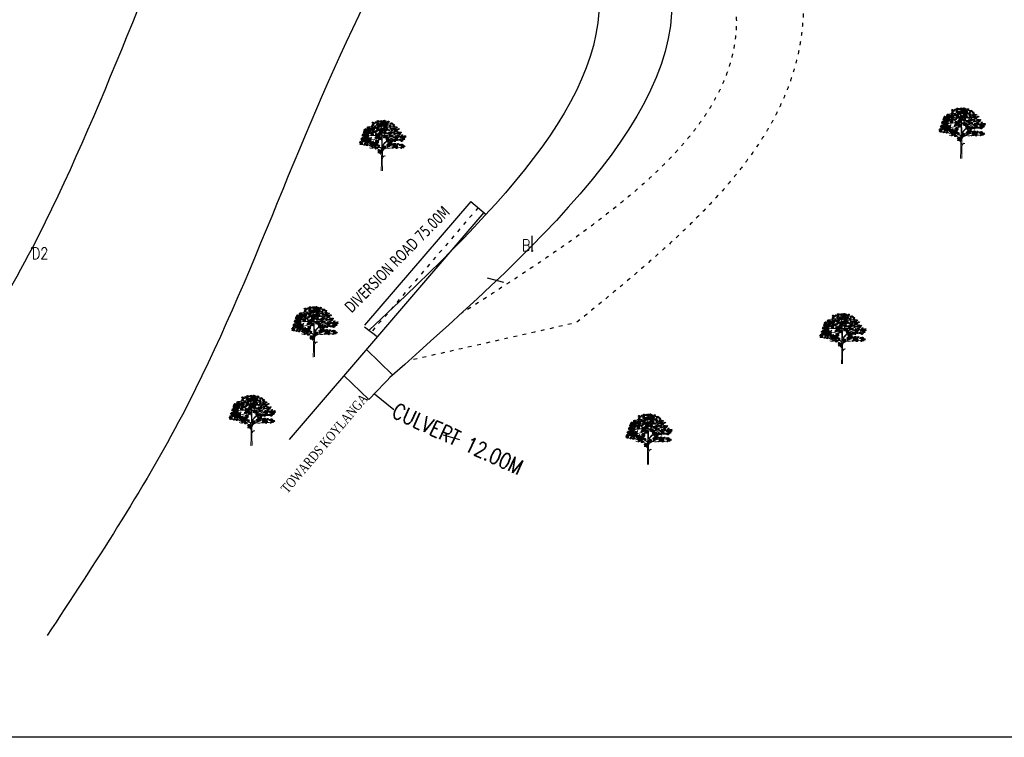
# Model space of a CAD drawing. Header units: metres. Extents: x 216814 to 266878, y -25598 to 10014.
# Tile 2 of 6: x 233265 to 245946, y -25598 to -16357. Entities that reach past the tile are written whole.
import ezdxf
from ezdxf import colors
from ezdxf.entities.mleader import LeaderData, LeaderLine
from ezdxf.math import Vec2, Vec3

# ---------------------------------------------------------------- set-up
doc = ezdxf.new("R2010")
doc.units = ezdxf.units.M
doc.header["$LTSCALE"] = 4
doc.linetypes.add('ACAD_ISO03W100', pattern=[30, 12, -18])
doc.layers.add('BLOCK', color=7, linetype='Continuous')
doc.layers.add('rough', color=5, linetype='Continuous')
doc.styles.get("Standard").update_dxf_attribs({"font": 'romans.shx', "width": 0.8})

# ---------------------------------------------------------------- blocks, each defined once
blk = doc.blocks.new('TREE 34')
at = {"lineweight": 0}
for p, q in [((-0.6, 128.7), (-0.2, 155.6)), ((-1.4, 69), (-1.1, 82.5)), ((-0.5, 90.1), (-0.5, 116.2)), ((2.1, 55.8), (2.4, 94.5)), ((-1.6, 33.9), (-1.6, 59.8)), ((1.9, 37.9), (2, 47.6)), ((-2.8, -0.3), (-1.6, 33.9)), ((2.2, 0), (1.9, 37.9))]:
    blk.add_line(p, q, dxfattribs=at)
for centre, radius, start, end in [((-15.7, 203.5), 11.7, 235.5241, 320.3766), ((-15.5, 223.7), 27.1, 264.5916, 280.8658), ((-8.5, 199.8), 7.45, 243.8703, 326.2918), ((-8.4, 190.4), 7.88, 356.247, 72.2802), ((24.4, 175.7), 27.9, 133.1686, 189.9915), ((7, 211.6), 18.9, 258.1214, 304.5177), ((75.1, 91.3), 125.5, 121.2428, 124.6134), ((-59.8, 172.2), 18, 263.107, 325.9307), ((-45.9, 188.5), 14.4, 256.0893, 299.6309), ((-36.6, 194.5), 28.8, 245.3989, 290.842), ((-22.6, 203.7), 43.8, 240.8903, 299.1097), ((-38.4, 181.5), 12.3, 251.0161, 304.1863), ((-33.6, 193.7), 17.8, 242.9381, 301.838), ((-35.8, 208.3), 22.5, 266.11, 297.8626), ((-28.2, 179), 10.1, 237.0696, 318.7583), ((-21.3, 185.6), 13, 262.0394, 317.0655), ((-21.8, 144.8), 34.6, 64.7334, 87.901), ((27, 208.5), 45.6, 203.6553, 218.6919), ((-38.4, 156.1), 38.2, 359.1704, 38.6919), ((3, 204.4), 26.2, 257.7547, 296.5735), ((1.7, 159.8), 1, 79.3624, 180.5508), ((4990.7, 207.8), 4990.2, 180.5508, 181.04), ((16.5, 324.8), 164.7, 264.8992, 284.6328), ((26.4, 203.2), 31.9, 228.6482, 302.6303), ((15.1, 206), 30, 257.586, 302.5526), ((20, 209.3), 18.6, 245.4775, 305.7309), ((30.5, 222.5), 33.8, 255.5242, 288.8017), ((25.8, 204.2), 27.5, 267.49, 293.1373), ((-73.1, 144.6), 30.3, 244.2389, 286.556), ((-73.4, 152.1), 14, 250.2021, 308.7323), ((-67.8, 150), 19.9, 241.0091, 317.7336), ((-68.7, 165.5), 14, 250.2021, 308.7323), ((-63.1, 163.4), 19.9, 241.0091, 317.7336), ((-63.9, 137), 14, 250.2021, 308.7323), ((-58.3, 134.9), 19.9, 241.0091, 317.7336), ((-64.5, 158.8), 18, 263.107, 325.9307), ((-23.6, -97.5), 237.5, 88.4811, 99.2176), ((-55, 143.6), 18, 263.107, 325.9307), ((-42.5, 124.4), 29.6, 31.6187, 118.9747), ((-48.8, 193.2), 71.6, 267.3608, 303.8405), ((-41.5, 128.3), 14, 249.4854, 312.3715), ((-25.7, 116.2), 25.1, 0, 70.5263), ((-21.3, 117.8), 21.5, 29.0709, 70.3281), ((-1.6, 128.7), 1, 209.0709, 359.1704), ((6.2, 135), 5.73, 78.4569, 158.8398), ((190.5, 120.6), 189.2, 181.04, 185.5818), ((67.7, 59.4), 76.5, 111.4616, 146.3488), ((76.1, 51.2), 86.9, 108.76, 145.8766), ((21, 256), 116.2, 263.2467, 294.7656), ((30.3, 151.4), 18.2, 225.9442, 297.7811), ((43.9, 56.2), 67.6, 83.0751, 106.8733), ((55.3, 252.7), 120.1, 266.337, 283.2582), ((6.3, 256.8), 130.2, 288.76, 301.7673), ((65.2, 170.7), 51.7, 252.5261, 285.0848), ((58.8, 178.6), 55.7, 263.0751, 293.5339), ((73.4, 159.3), 36.7, 259.2798, 284.9662), ((86.2, 174.6), 43.5, 252.6896, 283.3881), ((84.7, 157.3), 21.6, 259.7355, 296.7827), ((-87, 137.3), 26.4, 267.7759, 297.7522), ((-69.2, 134), 31.3, 247.3071, 292.6929), ((-21.4, 142.4), 50.6, 218.9418, 279.8704), ((-36.7, 123.3), 18.4, 228.8435, 297.2433), ((-41.5, 104.6), 15.2, 241.7414, 306.739), ((-43.2, 120.9), 17.9, 260.731, 293.5265), ((-32.3, 119.7), 20.6, 247.0935, 300.6415), ((50.8, 200.5), 122.7, 226.6821, 242.0096), ((-11.5, 79.7), 13.4, 46.1212, 111.7519), ((-13, 66.8), 17.2, 45.7581, 94.2425), ((-11, 82.7), 10, 358.6496, 99.8704), ((-1.5, 90.1), 1, 226.1212, 0), ((3.2, 102.3), 1, 185.5818, 326.3488), ((16.9, 73.6), 14.7, 111.7868, 179.117), ((12.4, 94.4), 10, 145.8766, 179.4444), ((-21.3, 169.1), 88.2, 291.7868, 315.3595), ((27.3, 127.1), 38.3, 255.9668, 302.2234), ((34.5, 143.4), 44.9, 268.673, 289.9235), ((41.5, 115.2), 25.7, 267.4743, 305.5512), ((55.5, 119.3), 18.6, 241.3516, 296.6718), ((60.8, 136), 45.3, 267.4731, 296.6246), ((-12.8, 59.8), 12.9, 41.3506, 103.8538), ((-12.8, 59.8), 11.2, 0, 103.8538), ((-2.4, 69.1), 1, 221.3506, 358.6496), ((14.2, 46.7), 12.2, 91.4551, 175.6356), ((3.1, 55.8), 1, 179.4444, 320.6149), ((14.2, 46.7), 13.4, 106.8666, 140.6149)]:
    blk.add_arc(centre, radius, start, end, dxfattribs=at)
at = {"color": 0, "linetype": 'ByBlock', "lineweight": 0}
for centre, radius, start, end in [((-15.3, 192.7), 5.53, 50.2872, 147.8248), ((-16.5, 200), 5.65, 231.6169, 326.4952), ((-15.3, 188.9), 5.53, 50.2872, 147.8248), ((-2.6, 192), 5.65, 76.6118, 171.4901), ((-6.8, 198.2), 5.53, 255.2821, 352.8197), ((-3.1, 202.3), 5.65, 231.6169, 326.4952), ((0.8, 190.3), 5.65, 76.6118, 171.4901), ((-3.4, 196.5), 5.53, 255.2821, 352.8197), ((5.4, 189.5), 5.65, 76.6118, 171.4901), ((1.2, 195.7), 5.53, 255.2821, 352.8197), ((9.7, 193.9), 5.65, 76.6118, 171.4901), ((5.5, 200.1), 5.53, 255.2821, 352.8197), ((10.9, 190.3), 5.65, 76.6118, 171.4901), ((6.7, 196.5), 5.53, 255.2821, 352.8197), ((13.3, 191.9), 5.53, 17.2907, 114.8283), ((16.4, 198.8), 5.65, 198.6203, 293.4986), ((26.2, 190.6), 5.53, 50.2872, 147.8248), ((25, 198), 5.65, 231.6169, 326.4952), ((-68.1, 150.9), 5.65, 76.6118, 171.4901), ((-72.3, 157.1), 5.53, 255.2821, 352.8197), ((-67.5, 153.8), 5.53, 50.2872, 147.8248), ((-68.7, 161.2), 5.65, 231.6169, 326.4952), ((-66.1, 158.8), 5.53, 50.2872, 147.8248), ((-64.8, 155.3), 5.65, 76.6118, 171.4901), ((-64.8, 155.3), 5.65, 76.6118, 171.4901), ((-63.4, 160.2), 5.65, 76.6118, 171.4901), ((-63.4, 160.2), 5.65, 76.6118, 171.4901), ((-60.6, 169.3), 5.65, 198.6203, 293.4986), ((-60.2, 154.7), 5.65, 76.6118, 171.4901), ((-64.4, 160.9), 5.53, 255.2821, 352.8197), ((-58.8, 159.7), 5.65, 76.6118, 171.4901), ((-63, 165.8), 5.53, 255.2821, 352.8197), ((-58.2, 150.9), 5.65, 76.6118, 171.4901), ((-58.2, 150.9), 5.65, 76.6118, 171.4901), ((-55.4, 160), 5.65, 198.6203, 293.4986), ((-55.3, 151.4), 5.53, 50.2872, 147.8248), ((-56.4, 158.8), 5.65, 231.6169, 326.4952), ((-53.7, 150.3), 5.65, 76.6118, 171.4901), ((-57.8, 156.5), 5.53, 255.2821, 352.8197), ((-53.1, 168.7), 5.65, 76.6118, 171.4901), ((-57.3, 174.9), 5.53, 255.2821, 352.8197), ((-56, 164.6), 5.53, 17.2907, 114.8283), ((-53, 171.4), 5.65, 198.6203, 293.4986), ((-52.5, 152.9), 5.65, 76.6118, 171.4901), ((-52.5, 152.9), 5.65, 76.6118, 171.4901), ((-50.4, 159.6), 5.65, 76.6118, 171.4901), ((-54.6, 165.8), 5.53, 255.2821, 352.8197), ((-49.7, 161.9), 5.65, 198.6203, 293.4986), ((-49, 168.8), 5.65, 76.6118, 171.4901), ((-53.2, 175), 5.53, 255.2821, 352.8197), ((-49.8, 162.6), 5.53, 50.2872, 147.8248), ((-51, 169.9), 5.65, 231.6169, 326.4952), ((-48, 152.3), 5.65, 76.6118, 171.4901), ((-52.1, 158.5), 5.53, 255.2821, 352.8197), ((-47, 164), 5.65, 76.6118, 171.4901), ((-47, 164), 5.65, 76.6118, 171.4901), ((-47, 157.9), 5.65, 76.6118, 171.4901), ((-45.4, 155.9), 5.53, 50.2872, 147.8248), ((-46.5, 163.3), 5.65, 231.6169, 326.4952), ((-44.3, 173.1), 5.65, 198.6203, 293.4986), ((-42.5, 163.5), 5.65, 76.6118, 171.4901), ((-46.7, 169.7), 5.53, 255.2821, 352.8197), ((-37.8, 161), 5.65, 76.6118, 171.4901), ((-42, 167.2), 5.53, 255.2821, 352.8197), ((-37.2, 164), 5.53, 50.2872, 147.8248), ((-38.4, 171.4), 5.65, 231.6169, 326.4952), ((-36.7, 166.7), 5.53, 50.2872, 147.8248), ((-37.9, 174.1), 5.65, 231.6169, 326.4952), ((-34.4, 165.5), 5.65, 76.6118, 171.4901), ((-34.4, 165.5), 5.65, 76.6118, 171.4901), ((-34.5, 159.4), 5.65, 76.6118, 171.4901), ((-38.6, 165.5), 5.53, 255.2821, 352.8197), ((-35.1, 153.8), 5.53, 50.2872, 147.8248), ((-36.3, 161.2), 5.65, 231.6169, 326.4952), ((-35, 187.1), 5.53, 50.2872, 147.8248), ((-36.2, 194.5), 5.65, 231.6169, 326.4952), ((-34.5, 175.8), 5.53, 50.2872, 147.8248), ((-35.6, 183.2), 5.65, 231.6169, 326.4952), ((-36.2, 178.4), 5.53, 17.2907, 114.8283), ((-33.2, 185.2), 5.65, 198.6203, 293.4986), ((-29.9, 164.9), 5.65, 76.6118, 171.4901), ((-34.1, 171.1), 5.53, 255.2821, 352.8197), ((-29.8, 158.6), 5.65, 76.6118, 171.4901), ((-34, 164.8), 5.53, 255.2821, 352.8197), ((-30.4, 150.7), 5.53, 50.2872, 147.8248), ((-28.8, 184.1), 5.53, 50.2872, 147.8248), ((-30, 191.5), 5.65, 231.6169, 326.4952), ((-24.3, 169), 5.65, 76.6118, 171.4901), ((-28.5, 175.2), 5.53, 255.2821, 352.8197), ((-23.4, 171), 5.65, 76.6118, 171.4901), ((-23.3, 188.3), 5.53, 50.2872, 147.8248), ((-24.5, 195.6), 5.65, 231.6169, 326.4952), ((-21, 151.3), 5.53, 50.2872, 147.8248), ((-22.2, 158.7), 5.65, 231.6169, 326.4952), ((-17.9, 166.8), 5.65, 76.6118, 171.4901), ((-22.1, 173), 5.53, 255.2821, 352.8197), ((-19.7, 179.4), 5.53, 17.2907, 114.8283), ((-16.7, 186.2), 5.65, 198.6203, 293.4986), ((-18.8, 185.2), 5.53, 17.2907, 114.8283), ((-15.8, 192.1), 5.65, 198.6203, 293.4986), ((-15.5, 160.5), 5.65, 76.6118, 171.4901), ((-15.5, 160.5), 5.65, 76.6118, 171.4901), ((-19.7, 166.7), 5.53, 255.2821, 352.8197), ((-19.7, 166.7), 5.53, 255.2821, 352.8197), ((-15.7, 156.1), 5.53, 50.2872, 147.8248), ((-16.9, 163.5), 5.65, 231.6169, 326.4952), ((-16.5, 196.3), 5.65, 231.6169, 326.4952), ((-15.8, 162.7), 5.53, 17.2907, 114.8283), ((-12.8, 169.5), 5.65, 198.6203, 293.4986), ((-12, 172.8), 5.65, 76.6118, 171.4901), ((-16.2, 178.9), 5.53, 255.2821, 352.8197), ((-14.9, 168.6), 5.53, 17.2907, 114.8283), ((-11.8, 175.4), 5.65, 198.6203, 293.4986), ((-7.9, 172.9), 5.65, 76.6118, 171.4901), ((-12, 179), 5.53, 255.2821, 352.8197), ((-6.6, 180.9), 5.65, 76.6118, 171.4901), ((-10.8, 187.1), 5.53, 255.2821, 352.8197), ((-7.5, 157.5), 5.53, 50.2872, 147.8248), ((-8.7, 164.8), 5.65, 231.6169, 326.4952), ((-6.4, 179.4), 5.65, 76.6118, 171.4901), ((-10.6, 185.6), 5.53, 255.2821, 352.8197), ((-7, 189.7), 5.65, 231.6169, 326.4952), ((-4.7, 158.9), 5.65, 76.6118, 171.4901), ((-4.7, 158.9), 5.65, 76.6118, 171.4901), ((-4.7, 152.8), 5.65, 76.6118, 171.4901), ((-8.9, 159), 5.53, 255.2821, 352.8197), ((-3.1, 177.7), 5.65, 76.6118, 171.4901), ((-7.2, 183.9), 5.53, 255.2821, 352.8197), ((-2, 168), 5.65, 198.6203, 293.4986), ((-0.7, 163), 5.65, 76.6118, 171.4901), ((-4.9, 169.2), 5.53, 255.2821, 352.8197), ((-0.2, 158.4), 5.65, 76.6118, 171.4901), ((-4.4, 164.5), 5.53, 255.2821, 352.8197), ((-0.1, 152), 5.65, 76.6118, 171.4901), ((-4.3, 158.2), 5.53, 255.2821, 352.8197), ((0.3, 172.3), 5.65, 76.6118, 171.4901), ((-3.9, 178.5), 5.53, 255.2821, 352.8197), ((-2.9, 159.7), 5.65, 15.2344, 110.1127), ((0.5, 166.3), 5.53, 193.9048, 291.4424), ((1.5, 176.9), 5.65, 76.6118, 171.4901), ((-2.6, 183.1), 5.53, 255.2821, 352.8197), ((4.1, 184.9), 5.65, 76.6118, 171.4901), ((-0.1, 191.1), 5.53, 255.2821, 352.8197), ((4.6, 155.5), 5.65, 76.6118, 171.4901), ((0.4, 161.7), 5.53, 255.2821, 352.8197), ((1.9, 162.9), 5.65, 15.2344, 110.1127), ((5.4, 169.5), 5.53, 193.9048, 291.4424), ((5.9, 181.3), 5.65, 76.6118, 171.4901), ((1.7, 187.5), 5.53, 255.2821, 352.8197), ((3, 158), 5.65, 15.2344, 110.1127), ((6.4, 164.6), 5.53, 193.9048, 291.4424), ((7.9, 175.7), 5.65, 76.6118, 171.4901), ((3.7, 181.9), 5.53, 255.2821, 352.8197), ((8.2, 175), 5.65, 76.6118, 171.4901), ((8.2, 175), 5.65, 76.6118, 171.4901), ((4, 181.2), 5.53, 255.2821, 352.8197), ((4, 181.2), 5.53, 255.2821, 352.8197), ((8.7, 177.7), 5.65, 76.6118, 171.4901), ((11.3, 167.2), 5.65, 76.6118, 171.4901), ((7.1, 173.4), 5.53, 255.2821, 352.8197), ((7.9, 161.2), 5.65, 15.2344, 110.1127), ((11.3, 167.8), 5.53, 193.9048, 291.4424), ((8.5, 179.9), 5.53, 17.2907, 114.8283), ((11.5, 186.7), 5.65, 198.6203, 293.4986), ((12.3, 182.5), 5.65, 76.6118, 171.4901), ((8.1, 188.7), 5.53, 255.2821, 352.8197), ((12.7, 183.8), 5.65, 76.6118, 171.4901), ((12.7, 183.8), 5.65, 76.6118, 171.4901), ((8.5, 190), 5.53, 255.2821, 352.8197), ((8.5, 190), 5.53, 255.2821, 352.8197), ((9.4, 179.4), 5.53, 17.2907, 114.8283), ((12.4, 186.3), 5.65, 198.6203, 293.4986), ((10.7, 177.5), 5.65, 231.6169, 326.4952), ((14.3, 173.5), 5.65, 76.6118, 171.4901), ((10.1, 179.7), 5.53, 255.2821, 352.8197), ((14.6, 165.5), 5.65, 76.6118, 171.4901), ((10.5, 171.7), 5.53, 255.2821, 352.8197), ((11.9, 153.9), 5.65, 15.2344, 110.1127), ((15.3, 160.5), 5.53, 193.9048, 291.4424), ((12.4, 186.1), 5.53, 17.2907, 114.8283), ((15.5, 192.9), 5.65, 198.6203, 293.4986), ((12, 150.1), 5.65, 15.2344, 110.1127), ((16.6, 167.2), 5.65, 76.6118, 171.4901), ((16.6, 167.2), 5.65, 76.6118, 171.4901), ((12.5, 173.4), 5.53, 255.2821, 352.8197), ((12.5, 173.4), 5.53, 255.2821, 352.8197), ((15.8, 157.9), 5.65, 15.2344, 110.1127), ((19.3, 164.5), 5.53, 193.9048, 291.4424), ((16.4, 169.4), 5.53, 17.2907, 114.8283), ((19.4, 176.2), 5.65, 198.6203, 293.4986), ((20.2, 179.5), 5.65, 76.6118, 171.4901), ((16, 185.6), 5.53, 255.2821, 352.8197), ((17.3, 175.3), 5.53, 17.2907, 114.8283), ((20.3, 182.1), 5.65, 198.6203, 293.4986), ((19, 163.4), 5.65, 15.2344, 110.1127), ((22.4, 170.1), 5.53, 193.9048, 291.4424), ((20.5, 159), 5.65, 15.2344, 110.1127), ((24, 165.6), 5.53, 193.9048, 291.4424), ((24.3, 179.6), 5.65, 76.6118, 171.4901), ((20.1, 185.7), 5.53, 255.2821, 352.8197), ((25.5, 187.6), 5.65, 76.6118, 171.4901), ((21.4, 193.8), 5.53, 255.2821, 352.8197), ((26.4, 157.3), 5.65, 15.2344, 110.1127), ((29.9, 163.9), 5.53, 193.9048, 291.4424), ((33.1, 174.7), 5.53, 50.2872, 147.8248), ((32, 182), 5.65, 231.6169, 326.4952), ((34, 169.1), 5.53, 50.2872, 147.8248), ((32.9, 176.5), 5.65, 231.6169, 326.4952), ((36, 163.4), 5.53, 50.2872, 147.8248), ((34.9, 170.7), 5.65, 231.6169, 326.4952), ((36.6, 181.9), 5.53, 50.2872, 147.8248), ((35.4, 189.3), 5.65, 231.6169, 326.4952), ((38.5, 151.6), 5.65, 76.6118, 171.4901), ((41.7, 181.9), 5.53, 50.2872, 147.8248), ((40.5, 189.3), 5.65, 231.6169, 326.4952), ((43.1, 157.2), 5.65, 76.6118, 171.4901), ((43.1, 157.2), 5.65, 76.6118, 171.4901), ((38.9, 163.3), 5.53, 255.2821, 352.8197), ((38.9, 163.3), 5.53, 255.2821, 352.8197), ((44.2, 164.7), 5.53, 50.2872, 147.8248), ((43.1, 172.1), 5.65, 231.6169, 326.4952), ((47.4, 177.5), 5.53, 50.2872, 147.8248), ((46.2, 184.9), 5.65, 231.6169, 326.4952), ((49.4, 171.6), 5.53, 50.2872, 147.8248), ((48.2, 179), 5.65, 231.6169, 326.4952), ((50.5, 164.3), 5.53, 50.2872, 147.8248), ((49.3, 171.7), 5.65, 231.6169, 326.4952), ((48.2, 158.2), 5.65, 15.2344, 110.1127), ((51.6, 164.8), 5.53, 193.9048, 291.4424), ((54.6, 161.2), 5.53, 50.2872, 147.8248), ((53.4, 168.6), 5.65, 231.6169, 326.4952), ((57.9, 152.6), 5.53, 50.2872, 147.8248), ((56.7, 160), 5.65, 231.6169, 326.4952), ((58.4, 168), 5.53, 50.2872, 147.8248), ((57.2, 175.4), 5.65, 231.6169, 326.4952), ((60, 158), 5.53, 50.2872, 147.8248), ((58.8, 165.4), 5.65, 231.6169, 326.4952), ((66.6, 161.1), 5.53, 50.2872, 147.8248), ((65.5, 168.5), 5.65, 231.6169, 326.4952), ((-78.5, 118.9), 5.65, 198.6203, 293.4986), ((-78.8, 123.2), 5.53, 50.2872, 147.8248), ((-80, 130.5), 5.65, 231.6169, 326.4952), ((-76, 124.6), 5.65, 76.6118, 171.4901), ((-76, 124.6), 5.65, 76.6118, 171.4901), ((-76, 118.5), 5.65, 76.6118, 171.4901), ((-80.2, 124.7), 5.53, 255.2821, 352.8197), ((-73.3, 133.7), 5.65, 198.6203, 293.4986), ((-72.9, 137.5), 5.65, 76.6118, 171.4901), ((-77.1, 143.7), 5.53, 255.2821, 352.8197), ((-71.5, 124.1), 5.65, 76.6118, 171.4901), ((-75.7, 130.3), 5.53, 255.2821, 352.8197), ((-71.4, 117.7), 5.65, 76.6118, 171.4901), ((-75.6, 123.9), 5.53, 255.2821, 352.8197), ((-72.3, 140.5), 5.53, 50.2872, 147.8248), ((-73.4, 147.8), 5.65, 231.6169, 326.4952), ((-69.5, 141.9), 5.65, 76.6118, 171.4901), ((-69.5, 141.9), 5.65, 76.6118, 171.4901), ((-69.5, 135.8), 5.65, 76.6118, 171.4901), ((-73.7, 142), 5.53, 255.2821, 352.8197), ((-69, 113.2), 5.65, 76.6118, 171.4901), ((-73.2, 119.4), 5.53, 255.2821, 352.8197), ((-70.7, 126.4), 5.53, 17.2907, 114.8283), ((-66.2, 130.4), 5.65, 76.6118, 171.4901), ((-70.3, 136.6), 5.53, 255.2821, 352.8197), ((-64.9, 141.4), 5.65, 76.6118, 171.4901), ((-69.1, 147.6), 5.53, 255.2821, 352.8197), ((-64.9, 135), 5.65, 76.6118, 171.4901), ((-69.1, 141.2), 5.53, 255.2821, 352.8197), ((-64.8, 149.2), 5.65, 76.6118, 171.4901), ((-68.9, 155.4), 5.53, 255.2821, 352.8197), ((-63.4, 122.3), 5.65, 76.6118, 171.4901), ((-67.6, 128.5), 5.53, 255.2821, 352.8197), ((-65.8, 113.9), 5.53, 17.2907, 114.8283), ((-62.7, 120.7), 5.65, 198.6203, 293.4986), ((-62.8, 125.3), 5.53, 50.2872, 147.8248), ((-63.9, 132.7), 5.65, 231.6169, 326.4952), ((-61.4, 143.8), 5.65, 76.6118, 171.4901), ((-65.6, 150), 5.53, 255.2821, 352.8197), ((-60.6, 135.1), 5.65, 76.6118, 171.4901), ((-64.8, 141.3), 5.53, 255.2821, 352.8197), ((-60.2, 148.4), 5.65, 76.6118, 171.4901), ((-64.3, 154.6), 5.53, 255.2821, 352.8197), ((-61, 149.4), 5.53, 50.2872, 147.8248), ((-62.1, 156.8), 5.65, 231.6169, 326.4952), ((-60, 126.8), 5.65, 76.6118, 171.4901), ((-60, 126.8), 5.65, 76.6118, 171.4901), ((-60, 120.7), 5.65, 76.6118, 171.4901), ((-64.2, 126.8), 5.53, 255.2821, 352.8197), ((-60, 138), 5.53, 50.2872, 147.8248), ((-61.2, 145.4), 5.65, 231.6169, 326.4952), ((-58.2, 144.8), 5.65, 76.6118, 171.4901), ((-62.4, 151), 5.53, 255.2821, 352.8197), ((-57.3, 139.5), 5.65, 76.6118, 171.4901), ((-57.3, 139.5), 5.65, 76.6118, 171.4901), ((-57.3, 133.4), 5.65, 76.6118, 171.4901), ((-61.4, 139.6), 5.53, 255.2821, 352.8197), ((-56.7, 115.2), 5.65, 76.6118, 171.4901), ((-60.8, 121.4), 5.53, 255.2821, 352.8197), ((-55.9, 148.4), 5.65, 76.6118, 171.4901), ((-60.1, 154.6), 5.53, 255.2821, 352.8197), ((-55.4, 126.2), 5.65, 76.6118, 171.4901), ((-59.6, 132.4), 5.53, 255.2821, 352.8197), ((-55.4, 119.9), 5.65, 76.6118, 171.4901), ((-59.6, 126.1), 5.53, 255.2821, 352.8197), ((-54.7, 113.1), 5.65, 76.6118, 171.4901), ((-58.8, 119.3), 5.53, 255.2821, 352.8197), ((-54.5, 148.5), 5.65, 198.6203, 293.4986), ((-53.6, 144), 5.65, 76.6118, 171.4901), ((-57.8, 150.2), 5.53, 255.2821, 352.8197), ((-52.7, 138.9), 5.65, 76.6118, 171.4901), ((-56.9, 145.1), 5.53, 255.2821, 352.8197), ((-52.7, 132.6), 5.65, 76.6118, 171.4901), ((-56.8, 138.8), 5.53, 255.2821, 352.8197), ((-52.5, 146.8), 5.65, 76.6118, 171.4901), ((-56.7, 152.9), 5.53, 255.2821, 352.8197), ((-51.1, 119.9), 5.65, 76.6118, 171.4901), ((-55.3, 126.1), 5.53, 255.2821, 352.8197), ((-50.5, 122.9), 5.53, 50.2872, 147.8248), ((-51.7, 130.2), 5.65, 231.6169, 326.4952), ((-47.9, 146), 5.65, 76.6118, 171.4901), ((-52.1, 152.2), 5.53, 255.2821, 352.8197), ((-47.8, 124.3), 5.65, 76.6118, 171.4901), ((-47.8, 124.3), 5.65, 76.6118, 171.4901), ((-47.8, 118.2), 5.65, 76.6118, 171.4901), ((-51.9, 124.4), 5.53, 255.2821, 352.8197), ((-45, 133.4), 5.65, 198.6203, 293.4986), ((-44.4, 112.8), 5.65, 76.6118, 171.4901), ((-48.6, 119), 5.53, 255.2821, 352.8197), ((-43.2, 123.8), 5.65, 76.6118, 171.4901), ((-47.4, 129.9), 5.53, 255.2821, 352.8197), ((-43.2, 117.4), 5.65, 76.6118, 171.4901), ((-47.3, 123.6), 5.53, 255.2821, 352.8197), ((-41, 144), 5.53, 50.2872, 147.8248), ((-42.2, 151.4), 5.65, 231.6169, 326.4952), ((-38.2, 145.5), 5.65, 76.6118, 171.4901), ((-38.2, 145.5), 5.65, 76.6118, 171.4901), ((-38.2, 139.4), 5.65, 76.6118, 171.4901), ((-42.4, 145.5), 5.53, 255.2821, 352.8197), ((-35.5, 154.5), 5.65, 198.6203, 293.4986), ((-33.7, 144.9), 5.65, 76.6118, 171.4901), ((-37.9, 151.1), 5.53, 255.2821, 352.8197), ((-33.6, 138.6), 5.65, 76.6118, 171.4901), ((-37.8, 144.8), 5.53, 255.2821, 352.8197), ((-31.6, 158.1), 5.65, 231.6169, 326.4952), ((-25.7, 149.5), 5.53, 50.2872, 147.8248), ((-26.8, 156.9), 5.65, 231.6169, 326.4952), ((-22.6, 127.6), 5.65, 76.6118, 171.4901), ((-26.7, 133.8), 5.53, 255.2821, 352.8197), ((-21.4, 139.1), 5.53, 50.2872, 147.8248), ((-21.4, 139.1), 5.53, 50.2872, 147.8248), ((-22.5, 146.4), 5.65, 231.6169, 326.4952), ((-22.5, 146.4), 5.65, 231.6169, 326.4952), ((-21, 114.5), 5.53, 50.2872, 147.8248), ((-22.1, 121.9), 5.65, 231.6169, 326.4952), ((-20.8, 135.6), 5.53, 50.2872, 147.8248), ((-22, 143), 5.65, 231.6169, 326.4952), ((-18.6, 140.5), 5.65, 76.6118, 171.4901), ((-18.6, 140.5), 5.65, 76.6118, 171.4901), ((-18.6, 140.5), 5.65, 76.6118, 171.4901), ((-18.6, 140.5), 5.65, 76.6118, 171.4901), ((-18.6, 134.4), 5.65, 76.6118, 171.4901), ((-18.6, 134.4), 5.65, 76.6118, 171.4901), ((-22.8, 140.6), 5.53, 255.2821, 352.8197), ((-22.8, 140.6), 5.53, 255.2821, 352.8197), ((-18.2, 115.9), 5.65, 76.6118, 171.4901), ((-18.2, 115.9), 5.65, 76.6118, 171.4901), ((-18, 126.9), 5.65, 76.6118, 171.4901), ((-22.1, 133), 5.53, 255.2821, 352.8197), ((-15.8, 149.6), 5.65, 198.6203, 293.4986), ((-15.8, 149.6), 5.65, 198.6203, 293.4986), ((-15.4, 125), 5.65, 198.6203, 293.4986), ((-14.1, 140), 5.65, 76.6118, 171.4901), ((-14.1, 140), 5.65, 76.6118, 171.4901), ((-18.2, 146.1), 5.53, 255.2821, 352.8197), ((-18.2, 146.1), 5.53, 255.2821, 352.8197), ((-14, 133.6), 5.65, 76.6118, 171.4901), ((-14, 133.6), 5.65, 76.6118, 171.4901), ((-18.2, 139.8), 5.53, 255.2821, 352.8197), ((-18.2, 139.8), 5.53, 255.2821, 352.8197), ((-13.7, 115.4), 5.65, 76.6118, 171.4901), ((-17.8, 121.6), 5.53, 255.2821, 352.8197), ((-11.4, 127.5), 5.53, 50.2872, 147.8248), ((-12.6, 134.9), 5.65, 231.6169, 326.4952), ((-10.5, 144), 5.53, 50.2872, 147.8248), ((-11.7, 151.4), 5.65, 231.6169, 326.4952), ((-8.7, 129), 5.65, 76.6118, 171.4901), ((-8.7, 129), 5.65, 76.6118, 171.4901), ((-8.7, 122.9), 5.65, 76.6118, 171.4901), ((-12.8, 129), 5.53, 255.2821, 352.8197), ((-7.8, 145.5), 5.65, 76.6118, 171.4901), ((-7.8, 145.5), 5.65, 76.6118, 171.4901), ((-7.8, 139.4), 5.65, 76.6118, 171.4901), ((-12, 145.5), 5.53, 255.2821, 352.8197), ((-5.9, 138), 5.65, 198.6203, 293.4986), ((-5, 154.5), 5.65, 198.6203, 293.4986), ((-4.1, 128.4), 5.65, 76.6118, 171.4901), ((-8.3, 134.6), 5.53, 255.2821, 352.8197), ((-4.1, 122.1), 5.65, 76.6118, 171.4901), ((-8.2, 128.3), 5.53, 255.2821, 352.8197), ((-3.2, 144.9), 5.65, 76.6118, 171.4901), ((-7.4, 151.1), 5.53, 255.2821, 352.8197), ((-3.2, 138.6), 5.65, 76.6118, 171.4901), ((-7.4, 144.8), 5.53, 255.2821, 352.8197), ((6.9, 149.1), 5.65, 76.6118, 171.4901), ((6.9, 149.1), 5.65, 76.6118, 171.4901), ((2.7, 155.3), 5.53, 255.2821, 352.8197), ((2.7, 155.3), 5.53, 255.2821, 352.8197), ((9, 134.4), 5.53, 50.2872, 147.8248), ((7.8, 141.8), 5.65, 231.6169, 326.4952), ((11.8, 135.9), 5.65, 76.6118, 171.4901), ((11.8, 135.9), 5.65, 76.6118, 171.4901), ((11.8, 129.8), 5.65, 76.6118, 171.4901), ((7.6, 136), 5.53, 255.2821, 352.8197), ((8.9, 144.6), 5.65, 15.2344, 110.1127), ((12.3, 151.2), 5.53, 193.9048, 291.4424), ((14.5, 145), 5.65, 198.6203, 293.4986), ((15.4, 156.8), 5.53, 193.9048, 291.4424), ((16.3, 135.3), 5.65, 76.6118, 171.4901), ((12.1, 141.5), 5.53, 255.2821, 352.8197), ((16.4, 129), 5.65, 76.6118, 171.4901), ((12.2, 135.2), 5.53, 255.2821, 352.8197), ((13.5, 145.7), 5.65, 15.2344, 110.1127), ((17, 152.4), 5.53, 193.9048, 291.4424), ((19.4, 126.6), 5.53, 50.2872, 147.8248), ((18.3, 134), 5.65, 231.6169, 326.4952), ((22.2, 128.1), 5.65, 76.6118, 171.4901), ((22.2, 128.1), 5.65, 76.6118, 171.4901), ((22.2, 122), 5.65, 76.6118, 171.4901), ((18, 128.2), 5.53, 255.2821, 352.8197), ((19.4, 144), 5.65, 15.2344, 110.1127), ((22.9, 150.7), 5.53, 193.9048, 291.4424), ((19.9, 116.8), 5.65, 15.2344, 110.1127), ((23.3, 123.5), 5.53, 193.9048, 291.4424), ((25, 137.2), 5.65, 198.6203, 293.4986), ((26.7, 127.5), 5.65, 76.6118, 171.4901), ((22.6, 133.7), 5.53, 255.2821, 352.8197), ((26.8, 121.2), 5.65, 76.6118, 171.4901), ((22.6, 127.4), 5.53, 255.2821, 352.8197), ((27.3, 112.6), 5.65, 76.6118, 171.4901), ((23.2, 118.8), 5.53, 255.2821, 352.8197), ((24.4, 144.1), 5.65, 15.2344, 110.1127), ((27.8, 150.7), 5.53, 193.9048, 291.4424), ((24.7, 120), 5.65, 15.2344, 110.1127), ((28.2, 126.6), 5.53, 193.9048, 291.4424), ((25.8, 115.1), 5.65, 15.2344, 110.1127), ((29.2, 121.8), 5.53, 193.9048, 291.4424), ((31.8, 139.8), 5.65, 76.6118, 171.4901), ((27.6, 146), 5.53, 255.2821, 352.8197), ((29.2, 147.2), 5.65, 15.2344, 110.1127), ((32.6, 153.9), 5.53, 193.9048, 291.4424), ((30.3, 142.4), 5.65, 15.2344, 110.1127), ((33.7, 149), 5.53, 193.9048, 291.4424), ((34.2, 133.5), 5.65, 76.6118, 171.4901), ((34.2, 133.5), 5.65, 76.6118, 171.4901), ((30, 139.7), 5.53, 255.2821, 352.8197), ((30, 139.7), 5.53, 255.2821, 352.8197), ((30.6, 118.3), 5.65, 15.2344, 110.1127), ((34.1, 124.9), 5.53, 193.9048, 291.4424), ((34.7, 111), 5.65, 15.2344, 110.1127), ((35.1, 145.5), 5.65, 15.2344, 110.1127), ((38.5, 152.2), 5.53, 193.9048, 291.4424), ((38.6, 115), 5.65, 15.2344, 110.1127), ((42.1, 121.7), 5.53, 193.9048, 291.4424), ((42, 148.5), 5.53, 50.2872, 147.8248), ((40.8, 155.9), 5.65, 231.6169, 326.4952), ((39.3, 134.5), 5.65, 15.2344, 110.1127), ((42.7, 141.1), 5.53, 193.9048, 291.4424), ((41.8, 120.5), 5.65, 15.2344, 110.1127), ((45.2, 127.2), 5.53, 193.9048, 291.4424), ((43.3, 116.1), 5.65, 15.2344, 110.1127), ((46.8, 122.8), 5.53, 193.9048, 291.4424), ((46.7, 128.4), 5.65, 15.2344, 110.1127), ((50.1, 135), 5.53, 193.9048, 291.4424), ((50.2, 149.8), 5.53, 50.2872, 147.8248), ((49, 157.2), 5.65, 231.6169, 326.4952), ((50.2, 143.7), 5.53, 50.2872, 147.8248), ((49, 151.1), 5.65, 231.6169, 326.4952), ((49.2, 114.4), 5.65, 15.2344, 110.1127), ((52.7, 121.1), 5.53, 193.9048, 291.4424), ((54.9, 126.6), 5.53, 50.2872, 147.8248), ((53.7, 134), 5.65, 231.6169, 326.4952), ((55.8, 133.7), 5.53, 50.2872, 147.8248), ((54.6, 141.1), 5.65, 231.6169, 326.4952), ((57.6, 128.1), 5.65, 76.6118, 171.4901), ((57.6, 128.1), 5.65, 76.6118, 171.4901), ((57.6, 121.9), 5.65, 76.6118, 171.4901), ((53.5, 128.1), 5.53, 255.2821, 352.8197), ((60.4, 137.1), 5.65, 198.6203, 293.4986), ((60.5, 143.7), 5.53, 50.2872, 147.8248), ((59.3, 151.1), 5.65, 231.6169, 326.4952), ((62.2, 127.5), 5.65, 76.6118, 171.4901), ((58, 133.7), 5.53, 255.2821, 352.8197), ((62.2, 121.2), 5.65, 76.6118, 171.4901), ((58.1, 127.4), 5.53, 255.2821, 352.8197), ((64.9, 136.9), 5.65, 76.6118, 171.4901), ((60.7, 143.1), 5.53, 255.2821, 352.8197), ((65.6, 148.5), 5.53, 50.2872, 147.8248), ((64.4, 155.9), 5.65, 231.6169, 326.4952), ((67.3, 130.5), 5.65, 76.6118, 171.4901), ((67.3, 130.5), 5.65, 76.6118, 171.4901), ((63.1, 136.7), 5.53, 255.2821, 352.8197), ((63.1, 136.7), 5.53, 255.2821, 352.8197), ((67, 132.8), 5.53, 17.2907, 114.8283), ((70, 139.6), 5.65, 198.6203, 293.4986), ((71.3, 141.9), 5.53, 50.2872, 147.8248), ((70.1, 149.3), 5.65, 231.6169, 326.4952), ((74.4, 147.5), 5.53, 50.2872, 147.8248), ((73.2, 154.9), 5.65, 231.6169, 326.4952), ((77.2, 128.8), 5.65, 76.6118, 171.4901), ((73.1, 135), 5.53, 255.2821, 352.8197), ((78.1, 130.8), 5.65, 76.6118, 171.4901), ((78.7, 117.2), 5.65, 76.6118, 171.4901), ((74.6, 123.4), 5.53, 255.2821, 352.8197), ((78.2, 127.5), 5.65, 231.6169, 326.4952), ((77.8, 133), 5.53, 17.2907, 114.8283), ((80.9, 139.8), 5.65, 198.6203, 293.4986), ((81.7, 135.5), 5.65, 76.6118, 171.4901), ((77.5, 141.7), 5.53, 255.2821, 352.8197), ((78.8, 132.5), 5.53, 17.2907, 114.8283), ((81.8, 139.3), 5.65, 198.6203, 293.4986), ((82.1, 136.9), 5.65, 76.6118, 171.4901), ((82.1, 136.9), 5.65, 76.6118, 171.4901), ((77.9, 143.1), 5.53, 255.2821, 352.8197), ((77.9, 143.1), 5.53, 255.2821, 352.8197), ((82.1, 115.5), 5.65, 76.6118, 171.4901), ((77.9, 121.7), 5.53, 255.2821, 352.8197), ((83.7, 126.6), 5.65, 76.6118, 171.4901), ((79.5, 132.8), 5.53, 255.2821, 352.8197), ((86, 120.3), 5.65, 76.6118, 171.4901), ((86, 120.3), 5.65, 76.6118, 171.4901), ((81.8, 126.5), 5.53, 255.2821, 352.8197), ((81.8, 126.5), 5.53, 255.2821, 352.8197), ((85.8, 122.5), 5.53, 17.2907, 114.8283), ((88.8, 129.3), 5.65, 198.6203, 293.4986), ((89.6, 132.5), 5.65, 76.6118, 171.4901), ((85.4, 138.7), 5.53, 255.2821, 352.8197), ((86.7, 128.4), 5.53, 17.2907, 114.8283), ((89.7, 135.2), 5.65, 198.6203, 293.4986), ((93.7, 132.6), 5.65, 76.6118, 171.4901), ((89.5, 138.8), 5.53, 255.2821, 352.8197), ((-84, 108.4), 5.53, 50.2872, 147.8248), ((-85.2, 115.8), 5.65, 231.6169, 326.4952), ((-81.2, 109.9), 5.65, 76.6118, 171.4901), ((-81.2, 109.9), 5.65, 76.6118, 171.4901), ((-81.3, 103.8), 5.65, 76.6118, 171.4901), ((-85.4, 109.9), 5.53, 255.2821, 352.8197), ((-76.7, 109.3), 5.65, 76.6118, 171.4901), ((-80.9, 115.5), 5.53, 255.2821, 352.8197), ((-76.7, 103), 5.65, 76.6118, 171.4901), ((-80.8, 109.2), 5.53, 255.2821, 352.8197), ((-65.2, 100.2), 5.65, 76.6118, 171.4901), ((-69.4, 106.4), 5.53, 255.2821, 352.8197), ((-63.9, 104.6), 5.65, 76.6118, 171.4901), ((-68, 110.8), 5.53, 255.2821, 352.8197), ((-63.2, 107.6), 5.53, 50.2872, 147.8248), ((-64.4, 115), 5.65, 231.6169, 326.4952), ((-60.9, 98.1), 5.65, 15.2344, 110.1127), ((-57.4, 104.8), 5.53, 193.9048, 291.4424), ((-55.9, 108.5), 5.65, 76.6118, 171.4901), ((-60.1, 114.7), 5.53, 255.2821, 352.8197), ((-52.2, 107.1), 5.65, 76.6118, 171.4901), ((-56.4, 113.3), 5.53, 255.2821, 352.8197), ((-54.9, 108.8), 5.53, 17.2907, 114.8283), ((-51.9, 115.6), 5.65, 198.6203, 293.4986), ((-42.7, 104.5), 5.65, 76.6118, 171.4901), ((-46.9, 110.7), 5.53, 255.2821, 352.8197), ((-42.1, 107.5), 5.53, 50.2872, 147.8248), ((-43.3, 114.8), 5.65, 231.6169, 326.4952), ((-39.4, 108.9), 5.65, 76.6118, 171.4901), ((-39.4, 108.9), 5.65, 76.6118, 171.4901), ((-42.7, 99), 5.65, 15.2344, 110.1127), ((-39.2, 105.6), 5.53, 193.9048, 291.4424), ((-36.6, 118), 5.65, 198.6203, 293.4986), ((-35.2, 94.7), 5.65, 76.6118, 171.4901), ((-39.4, 100.9), 5.53, 255.2821, 352.8197), ((-34.8, 108.4), 5.65, 76.6118, 171.4901), ((-39, 114.6), 5.53, 255.2821, 352.8197), ((-37.8, 102.1), 5.65, 15.2344, 110.1127), ((-34.4, 108.8), 5.53, 193.9048, 291.4424), ((-36.8, 97.3), 5.65, 15.2344, 110.1127), ((-33.3, 103.9), 5.53, 193.9048, 291.4424), ((-32.9, 88.4), 5.65, 76.6118, 171.4901), ((-32.9, 88.4), 5.65, 76.6118, 171.4901), ((-37, 94.6), 5.53, 255.2821, 352.8197), ((-37, 94.6), 5.53, 255.2821, 352.8197), ((-28.5, 106.5), 5.65, 76.6118, 171.4901), ((-32.7, 112.7), 5.53, 255.2821, 352.8197), ((-31.9, 100.4), 5.65, 15.2344, 110.1127), ((-28.5, 107.1), 5.53, 193.9048, 291.4424), ((-29.1, 116.8), 5.65, 231.6169, 326.4952), ((-25.1, 104.8), 5.65, 76.6118, 171.4901), ((-29.3, 111), 5.53, 255.2821, 352.8197), ((-27.9, 93.2), 5.65, 15.2344, 110.1127), ((-24.5, 99.8), 5.53, 193.9048, 291.4424), ((-27.8, 89.4), 5.65, 15.2344, 110.1127), ((-24.3, 96), 5.53, 193.9048, 291.4424), ((-26.2, 85), 5.65, 15.2344, 110.1127), ((-22.8, 91.6), 5.53, 193.9048, 291.4424), ((-23.9, 97.2), 5.65, 15.2344, 110.1127), ((-20.5, 103.8), 5.53, 193.9048, 291.4424), ((-18.2, 109.8), 5.65, 76.6118, 171.4901), ((-22.4, 116), 5.53, 255.2821, 352.8197), ((-20.8, 102.7), 5.65, 15.2344, 110.1127), ((-17.3, 109.3), 5.53, 193.9048, 291.4424), ((-20.3, 83.3), 5.65, 15.2344, 110.1127), ((-19.2, 98.3), 5.65, 15.2344, 110.1127), ((-15.8, 104.9), 5.53, 193.9048, 291.4424), ((-13.6, 109.1), 5.65, 76.6118, 171.4901), ((-17.8, 115.2), 5.53, 255.2821, 352.8197), ((-11.4, 75.8), 5.53, 50.2872, 147.8248), ((-12.6, 83.2), 5.65, 231.6169, 326.4952), ((-13.3, 96.6), 5.65, 15.2344, 110.1127), ((-9.9, 103.2), 5.53, 193.9048, 291.4424), ((-8.7, 77.3), 5.65, 76.6118, 171.4901), ((-8.7, 77.3), 5.65, 76.6118, 171.4901), ((-5.9, 86.4), 5.65, 198.6203, 293.4986), ((-4.1, 76.7), 5.65, 76.6118, 171.4901), ((-8.3, 82.9), 5.53, 255.2821, 352.8197), ((7.3, 91), 5.53, 50.2872, 147.8248), ((6.1, 98.4), 5.65, 231.6169, 326.4952), ((10, 92.5), 5.65, 76.6118, 171.4901), ((10, 92.5), 5.65, 76.6118, 171.4901), ((10, 86.4), 5.65, 76.6118, 171.4901), ((5.8, 92.6), 5.53, 255.2821, 352.8197), ((12.8, 101.6), 5.65, 198.6203, 293.4986), ((14.6, 91.9), 5.65, 76.6118, 171.4901), ((10.4, 98.1), 5.53, 255.2821, 352.8197), ((14.6, 85.6), 5.65, 76.6118, 171.4901), ((10.4, 91.8), 5.53, 255.2821, 352.8197), ((22.9, 98.9), 5.53, 50.2872, 147.8248), ((21.7, 106.2), 5.65, 231.6169, 326.4952), ((25.7, 100.3), 5.65, 76.6118, 171.4901), ((25.7, 100.3), 5.65, 76.6118, 171.4901), ((25.7, 94.2), 5.65, 76.6118, 171.4901), ((21.5, 100.4), 5.53, 255.2821, 352.8197), ((28.4, 109.4), 5.65, 198.6203, 293.4986), ((29.7, 106.2), 5.65, 76.6118, 171.4901), ((29.7, 106.2), 5.65, 76.6118, 171.4901), ((25.5, 112.4), 5.53, 255.2821, 352.8197), ((25.5, 112.4), 5.53, 255.2821, 352.8197), ((30.2, 99.8), 5.65, 76.6118, 171.4901), ((26, 105.9), 5.53, 255.2821, 352.8197), ((30.3, 93.4), 5.65, 76.6118, 171.4901), ((26.1, 99.6), 5.53, 255.2821, 352.8197), ((31.6, 101.7), 5.65, 15.2344, 110.1127), ((35.1, 108.4), 5.53, 193.9048, 291.4424), ((38.1, 117.7), 5.53, 193.9048, 291.4424), ((34.8, 107.3), 5.65, 15.2344, 110.1127), ((38.2, 113.9), 5.53, 193.9048, 291.4424), ((36.3, 102.8), 5.65, 15.2344, 110.1127), ((39.8, 109.5), 5.53, 193.9048, 291.4424), ((42.2, 101.1), 5.65, 15.2344, 110.1127), ((45.7, 107.8), 5.53, 193.9048, 291.4424), ((46, 87.3), 5.65, 76.6118, 171.4901), ((46.8, 89.2), 5.65, 76.6118, 171.4901), ((49, 101.9), 5.65, 76.6118, 171.4901), ((44.8, 108.1), 5.53, 255.2821, 352.8197), ((46.6, 91.5), 5.53, 17.2907, 114.8283), ((49.6, 98.3), 5.65, 198.6203, 293.4986), ((50.4, 94), 5.65, 76.6118, 171.4901), ((46.2, 100.2), 5.53, 255.2821, 352.8197), ((47.5, 91), 5.53, 17.2907, 114.8283), ((50.5, 97.8), 5.65, 198.6203, 293.4986), ((50.8, 95.4), 5.65, 76.6118, 171.4901), ((50.8, 95.4), 5.65, 76.6118, 171.4901), ((46.6, 101.6), 5.53, 255.2821, 352.8197), ((46.6, 101.6), 5.53, 255.2821, 352.8197), ((50.5, 97.6), 5.53, 17.2907, 114.8283), ((53.6, 104.4), 5.65, 198.6203, 293.4986), ((51.4, 103.5), 5.53, 17.2907, 114.8283), ((54.5, 110.3), 5.65, 198.6203, 293.4986), ((58.3, 91), 5.65, 76.6118, 171.4901), ((54.1, 97.2), 5.53, 255.2821, 352.8197), ((55.4, 86.8), 5.53, 17.2907, 114.8283), ((58.4, 93.7), 5.65, 198.6203, 293.4986), ((62.4, 91.1), 5.65, 76.6118, 171.4901), ((58.2, 97.3), 5.53, 255.2821, 352.8197), ((63.6, 99.2), 5.65, 76.6118, 171.4901), ((59.4, 105.4), 5.53, 255.2821, 352.8197), ((64.3, 102.1), 5.53, 50.2872, 147.8248), ((63.1, 109.5), 5.65, 231.6169, 326.4952), ((74.4, 99.1), 5.65, 76.6118, 171.4901), ((74.4, 99.1), 5.65, 76.6118, 171.4901), ((70.2, 105.3), 5.53, 255.2821, 352.8197), ((70.2, 105.3), 5.53, 255.2821, 352.8197), ((79.4, 88), 5.65, 76.6118, 171.4901), ((75.2, 94.2), 5.53, 255.2821, 352.8197), ((76.3, 94.6), 5.65, 15.2344, 110.1127), ((79.8, 101.2), 5.53, 193.9048, 291.4424), ((79.5, 100.1), 5.65, 15.2344, 110.1127), ((82.9, 106.7), 5.53, 193.9048, 291.4424), ((81, 95.7), 5.65, 15.2344, 110.1127), ((84.4, 102.3), 5.53, 193.9048, 291.4424), ((81.8, 89.6), 5.53, 17.2907, 114.8283), ((84.8, 96.5), 5.65, 198.6203, 293.4986), ((86.9, 94), 5.65, 15.2344, 110.1127), ((90.3, 100.6), 5.53, 193.9048, 291.4424), ((-8.7, 71.2), 5.65, 76.6118, 171.4901), ((-12.8, 77.4), 5.53, 255.2821, 352.8197), ((-4.1, 70.4), 5.65, 76.6118, 171.4901), ((-8.2, 76.6), 5.53, 255.2821, 352.8197)]:
    blk.add_arc(centre, radius, start, end, dxfattribs=at)

msp = doc.modelspace()

# ---------------------------------------------------------------- linework, layer by layer
at = {"color": 0}
for p, q in [((239075, -18697), (237708, -20291)), ((239075, -18697), (239271, -18865)), ((239501, -19743), (239290, -19683)), ((237708, -20311), (237871, -20438)), ((238717, -21703), (238929, -21763))]:
    msp.add_line(p, q, dxfattribs=at)
at = {"color": 0, "linetype": 'ACAD_ISO03W100'}
msp.add_line((239169, -18777), (237802, -20371), dxfattribs=at)
at = {"color": 0}
msp.add_lwpolyline([(220977, 2128), (266854, 2128), (266854, -25598), (220977, -25598)], close=True, dxfattribs=at)
for points in [[(239242, -18840), (236735, -21763)], [(239862, -19138), (239863, -19336)], [(237730, -20603), (238068, -20928), (237761, -21247), (237441, -20940)]]:
    msp.add_lwpolyline(points, dxfattribs=at)
for points in [[(240929, -5654), (237932, -6455), (234141, -8704), (232442, -11178), (230001, -16654), (228259, -19499)], [(244352, -8297), (241355, -9098), (237564, -11347), (235865, -13821), (233424, -19297), (231682, -22142)], [(246288, -10442), (243291, -11244), (239500, -13493), (237801, -15967), (235360, -21443), (233618, -24288)]]:
    msp.add_spline(points, degree=3, dxfattribs=at)
at = {"color": 0, "linetype": 'ACAD_ISO03W100'}
msp.add_open_spline([(242255, -13106), (242463, -13320), (242670, -13535), (242878, -13750), (243146, -14676), (243935, -17404), (241828, -19123), (240436, -20258), (239716, -20421), (238997, -20584), (238277, -20747)], degree=3, knots=[-786.911259, -786.911259, -786.911259, -786.911259, 0, 0, 0, 2946.357112, 8681.410702, 8681.410702, 8681.410702, 10236.935889, 10236.935889, 10236.935889, 10236.935889], dxfattribs=at)
at = {"color": 0, "linetype": 'ByBlock'}
msp.add_open_spline([(238948, -13293), (239710, -14084), (241904, -16364), (239441, -18778), (237765, -20356)], degree=3, knots=[0, 0, 0, 0, 2946.357112, 8489.699929, 8489.699929, 8489.699929, 8489.699929], dxfattribs=at)
msp.add_spline([(239869, -13220), (241592, -15610), (238034, -20964)], degree=3, dxfattribs=at)
at = {"color": 0, "linetype": 'ACAD_ISO03W100'}
msp.add_spline([(241483, -13781), (242495, -16391), (238944, -20146)], degree=3, dxfattribs=at)
at = {"layer": 'rough', "color": 2, "ltscale": 1.5}
for points in [[(233424, -19297), (233424, -19291), (233424, -19304), (233424, -19297), (233418, -19297), (233431, -19297)], [(239865, -19334), (239865, -19327), (239865, -19341), (239865, -19334), (239858, -19334), (239871, -19334)]]:
    msp.add_lwpolyline(points, dxfattribs=at)
for centre in [(233424, -19297), (239865, -19334)]:
    msp.add_circle(centre, 6.73, dxfattribs=at)

# ---------------------------------------------------------------- block references
at = {"layer": 'BLOCK', "xscale": 3.262357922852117, "yscale": 3.262357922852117, "zscale": 3.262357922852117}
for p in [(245393, -18142), (237929, -18303), (237055, -20700), (243857, -20789), (236250, -21842), (241358, -22083)]:
    msp.add_blockref('TREE 34', p, dxfattribs=at)

# ---------------------------------------------------------------- texts
for s, insert, char_height, width, attachment_point, rotation in [('{\\fTahoma|b0|i0|c0|p34;DIVERSION ROAD 75.00M}', (238819, -18849), 150, 3410.16, 9, 45.4045), ('{\\fTimes New Roman|b0|i0|c0|p18;\\H6.37761x;TOWARDS KOYLANGA}', (236619, -22386), 19.25, 1811.89, 1, 49.4324)]:
    msp.add_mtext(s, dxfattribs=dict(insert=insert, char_height=char_height, width=width, attachment_point=attachment_point, rotation=rotation))
at = {"char_height": 150, "attachment_point": 9}
for s, insert, width in [('B', (239843, -19338), 46.34), ('D2', (233633, -19441), 61.12)]:
    msp.add_mtext(s, dxfattribs=dict(at, insert=insert, width=width))

# ---------------------------------------------------------------- leaders
at = {"color": 0}
ml = msp.add_multileader_mtext('Standard', dxfattribs=at)
ml.set_content('CULVERT 12.00M')
ml.set_leader_properties()
ml.build(insert=Vec2(0, 0))
ml.multileader.update_dxf_attribs({"text_right_attachment_type": 6, "dogleg_length": 0.36})
ctx = ml.context
ctx.base_point, ctx.char_height, ctx.plane_origin, ctx.plane_x_axis, ctx.plane_y_axis = Vec3(238083, -21375), 200, Vec3(237833, -21173), Vec3(0.907798, -0.419407), Vec3(0.419407, 0.907798)
ctx.right_attachment = 6
notes = []
notes.append((ctx, [(0, (1, 1, 0), (238083, -21375), (0.907798, -0.419407), 0.36, [(0, [(237833, -21173)], 0, [])])]))
ctx.mtext.insert, ctx.mtext.text_direction, ctx.mtext.rotation, ctx.mtext.flow_direction = Vec3(238127, -21285), Vec3(0.907798, -0.419407), 5.850394, 5
for ctx, leaders in notes:
    for number, flags, end, landing, length, lines in leaders:
        leader = LeaderData()
        leader.index, (leader.has_last_leader_line, leader.has_dogleg_vector, leader.attachment_direction) = number, flags
        leader.last_leader_point, leader.dogleg_vector, leader.dogleg_length = Vec3(end), Vec3(landing), length
        for number, points, colour, breaks in lines:
            line = LeaderLine()
            line.index, line.vertices, line.color, line.breaks = number, Vec3.list(points), colors.encode_raw_color(colour), breaks
            leader.lines.append(line)
        ctx.leaders.append(leader)

doc.saveas('drawing.dxf')
